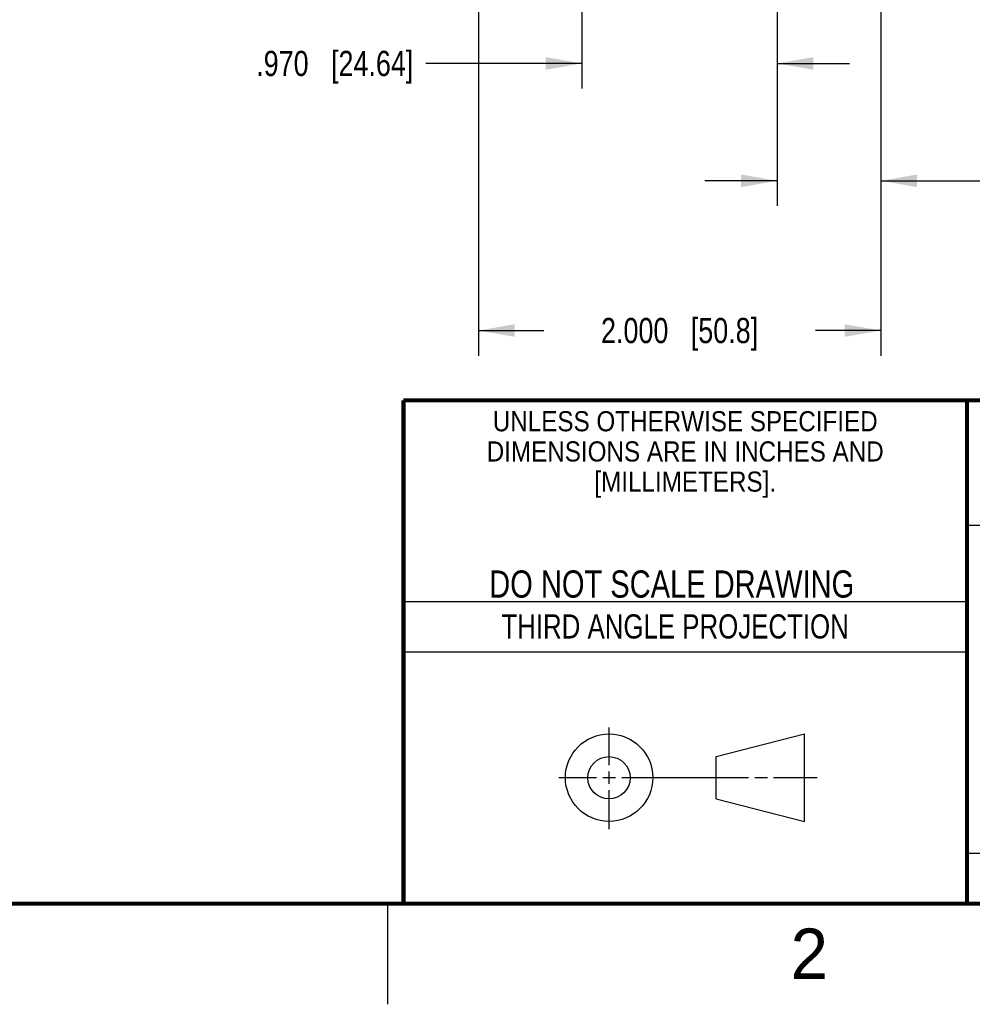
# Model space of a CAD drawing. Header units: inches. Extents: x 0 to 34, y 0 to 22.
# Tile 36 of 45: x 23.7 to 28.4, y 0 to 4.9. Entities that reach past the tile are written whole.
import ezdxf

# ---------------------------------------------------------------- set-up
doc = ezdxf.new("R2010")
doc.units = ezdxf.units.IN
doc.header["$LTSCALE"] = 1.87
doc.header["$MEASUREMENT"] = 0
doc.layers.get('0').update_dxf_attribs({"linetype": 'CONTINUOUS'})
doc.layers.add('DIMENSIONS', color=7, linetype='CONTINUOUS')
doc.styles.get("Standard").update_dxf_attribs({"font": 'txt', "width": 0.8})
doc.styles.add('TEXTSTYLE_2', font='txt')
doc.styles.add('TEXTSTYLE_3', font='txt', dxfattribs={"width": 0.9})
doc.dimstyles.new('DIMSTYLE_1', dxfattribs={"dimtxt": 0.125, "dimasz": 0.18, "dimexe": 0.18, "dimexo": 0.0625, "dimgap": 0.09, "dimtad": 0, "dimtih": 1, "dimtoh": 1, "dimdec": 3, "dimzin": 4, "dimdsep": 46, "dimtxsty": 'STANDARD', "dimblk": '_FILLED', "dimblk1": '_FILLED', "dimblk2": '_FILLED', "dimcen": 0.09, "dimadec": 0, "dimazin": 0, "dimtp": 0.01, "dimtm": 0.01, "dimtfac": 1, "dimtdec": 3, "dimtofl": 0, "dimtmove": 0, "dimatfit": 3, "dimldrblk": '_FILLED', "dimfxl": 1, "dimtolj": 1, "dimtzin": 4, "dimarcsym": 0})

# ---------------------------------------------------------------- blocks, each defined once
blk = doc.blocks.new('_FILLED')
at = {"color": 0, "linetype": 'BYBLOCK'}
blk.add_solid([(0, 0), (-1, 0.174), (-1, -0.174)], dxfattribs=at)
blk = doc.blocks.new('*D15')
at = {"layer": 'DIMENSIONS', "color": 2, "linetype": 'CONTINUOUS'}
for p, q in [((27.9519, 8.0258), (27.9519, 3.9649)), ((27.4369, 7.2758), (27.4369, 3.9649)), ((27.4369, 4.0899), (27.0769, 4.0899)), ((27.9519, 4.0899), (28.4997, 4.0899))]:
    blk.add_line(p, q, dxfattribs=at)
at = {"layer": 'DIMENSIONS', "color": 2, "linetype": 'CONTINUOUS', "xscale": 0.18, "yscale": 0.18, "zscale": 0.18}
blk.add_blockref('_FILLED', (27.4369, 4.0899), dxfattribs=at)
at = {"layer": 'DIMENSIONS', "color": 2, "linetype": 'CONTINUOUS', "xscale": 0.18, "yscale": 0.18, "zscale": 0.18, "rotation": 180}
blk.add_blockref('_FILLED', (27.9519, 4.0899), dxfattribs=at)
at = {"layer": 'DIMENSIONS', "color": 2, "linetype": 'CONTINUOUS', "insert": (28.5622, 4.1524), "char_height": 0.125, "width": 1.225, "attachment_point": 1, "line_spacing_factor": 0.9}
blk.add_mtext('.515{\\Ftxt.shx;\\W1.000000;\\H0.125000; }[13.08]', dxfattribs=at)
blk = doc.blocks.new('*D16')
at = {"layer": 'DIMENSIONS', "color": 2, "linetype": 'CONTINUOUS'}
for p, q in [((25.9519, 8.0258), (25.9519, 3.2213)), ((27.9519, 8.0258), (27.9519, 3.2213)), ((25.9519, 3.3463), (26.2769, 3.3463)), ((27.9519, 3.3463), (27.6269, 3.3463))]:
    blk.add_line(p, q, dxfattribs=at)
at = {"layer": 'DIMENSIONS', "color": 2, "linetype": 'CONTINUOUS', "xscale": 0.18, "yscale": 0.18, "zscale": 0.18, "rotation": 180}
blk.add_blockref('_FILLED', (25.9519, 3.3463), dxfattribs=at)
at = {"layer": 'DIMENSIONS', "color": 2, "linetype": 'CONTINUOUS', "xscale": 0.18, "yscale": 0.18, "zscale": 0.18}
blk.add_blockref('_FILLED', (27.9519, 3.3463), dxfattribs=at)
at = {"layer": 'DIMENSIONS', "color": 2, "linetype": 'CONTINUOUS', "insert": (26.9519, 3.4088), "char_height": 0.125, "width": 1.225, "attachment_point": 2, "line_spacing_factor": 0.9}
blk.add_mtext('2.000{\\Ftxt.shx;\\W1.000000;\\H0.125000; }[50.8]', dxfattribs=at)
blk = doc.blocks.new('*D17')
at = {"layer": 'DIMENSIONS', "color": 2, "linetype": 'CONTINUOUS'}
for p, q in [((26.4669, 7.2758), (26.4669, 4.5479)), ((27.4369, 7.2758), (27.4369, 4.5479)), ((26.4669, 4.6729), (25.6914, 4.6729)), ((27.4369, 4.6729), (27.7969, 4.6729))]:
    blk.add_line(p, q, dxfattribs=at)
at = {"layer": 'DIMENSIONS', "color": 2, "linetype": 'CONTINUOUS', "xscale": 0.18, "yscale": 0.18, "zscale": 0.18}
blk.add_blockref('_FILLED', (26.4669, 4.6729), dxfattribs=at)
at = {"layer": 'DIMENSIONS', "color": 2, "linetype": 'CONTINUOUS', "xscale": 0.18, "yscale": 0.18, "zscale": 0.18, "rotation": 180}
blk.add_blockref('_FILLED', (27.4369, 4.6729), dxfattribs=at)
at = {"layer": 'DIMENSIONS', "color": 2, "linetype": 'CONTINUOUS', "insert": (25.6289, 4.7354), "char_height": 0.125, "width": 1.225, "attachment_point": 3, "line_spacing_factor": 0.9}
blk.add_mtext('.970{\\Ftxt.shx;\\W1.000000;\\H0.125000; }[24.64]', dxfattribs=at)

msp = doc.modelspace()

# ---------------------------------------------------------------- linework, layer by layer
at = {"color": 2, "linetype": 'CONTINUOUS'}
for p, q in [((28.38, 2.38), (28.61, 2.38)), ((25.58, 2), (28.38, 2)), ((25.58, 1.75), (28.38, 1.75)), ((26.6016, 1.1882), (26.6016, 1.375)), ((26.3514, 1.1257), (26.5391, 1.1257)), ((26.5703, 1.1257), (26.6328, 1.1257)), ((26.6016, 1.0944), (26.6016, 1.1569)), ((26.6641, 1.1257), (27.2943, 1.1257)), ((27.3256, 1.1257), (27.3881, 1.1257)), ((27.4193, 1.1257), (27.6351, 1.1257)), ((26.6016, 0.8704), (26.6016, 1.0632)), ((28.38, 0.75), (33.5, 0.75)), ((25.5, 0.5), (25.5, 0))]:
    msp.add_line(p, q, dxfattribs=at)
at = {"color": 7, "linetype": 'CONTINUOUS'}
for p, q in [((27.1331, 1.23), (27.5726, 1.3428)), ((27.5726, 0.9086), (27.5726, 1.3428)), ((27.1331, 1.02), (27.1331, 1.23)), ((27.1331, 1.02), (27.5726, 0.9086))]:
    msp.add_line(p, q, dxfattribs=at)
at = {"color": 7, "linetype": 'CONTINUOUS', "const_width": 0.02}
for points in [[(25.58, 3), (33.5, 3)], [(25.58, 3), (25.58, 0.5)], [(28.38, 3), (28.38, 0.5)], [(0.5, 0.5), (33.5, 0.5)]]:
    msp.add_lwpolyline(points, dxfattribs=at)
at = {"color": 7, "linetype": 'CONTINUOUS'}
for centre, radius in [((26.6016, 1.1257), 0.2171), ((26.601, 1.125), 0.105)]:
    msp.add_circle(centre, radius, dxfattribs=at)

# ---------------------------------------------------------------- texts
at = {"color": 2, "linetype": 'CONTINUOUS', "line_spacing_factor": 0.9}
for s, insert, char_height, width, attachment_point, style in [('UNLESS OTHERWISE SPECIFIED', (26.9799, 2.9459), 0.1, 2.34, 2, 'TEXTSTYLE_3'), ('DIMENSIONS ARE IN INCHES AND', (26.9799, 2.7959), 0.1, 2.52, 2, 'TEXTSTYLE_3'), ('[MILLIMETERS].', (26.9799, 2.6459), 0.1, 1.26, 2, 'TEXTSTYLE_3'), ('2', (27.5035, 0.3763), 0.25, 0.25, 1, 'TEXTSTYLE_2')]:
    msp.add_mtext(s, dxfattribs=dict(at, insert=insert, char_height=char_height, width=width, attachment_point=attachment_point, style=style))
at = {"color": 7, "linetype": 'CONTINUOUS', "insert": (26.9127, 2.1549), "char_height": 0.135, "width": 2.16, "attachment_point": 2, "line_spacing_factor": 0.9}
msp.add_mtext('DO NOT SCALE DRAWING', dxfattribs=at)
at = {"color": 2, "linetype": 'CONTINUOUS', "insert": (26.9296, 1.9368), "char_height": 0.12, "width": 2.112, "attachment_point": 2, "line_spacing_factor": 0.9}
msp.add_mtext('THIRD ANGLE PROJECTION', dxfattribs=at)

# ---------------------------------------------------------------- dimensions: what is measured, and where the dimension line sits
at = {"layer": 'DIMENSIONS', "color": 2, "linetype": 'CONTINUOUS'}
for base, p2, picture, middle in [((25.9519, 3.3463), (25.9519, 8.0258), '*D16', (26.8019, 3.3463)), ((27.4369, 4.0899), (27.4369, 7.2758), '*D15', (29.1747, 4.0899))]:
    dim = msp.add_linear_dim(base=base, p1=(27.9519, 8.0258), p2=p2, angle=180, dimstyle='DIMSTYLE_1', dxfattribs=at)
    dim.commit()
    dim.dimension.update_dxf_attribs({"geometry": picture, "text_midpoint": middle, "dimtype": 160})
dim = msp.add_linear_dim(base=(27.4369, 4.6729), p1=(26.4669, 7.2758), p2=(27.4369, 7.2758), dimstyle='DIMSTYLE_1', dxfattribs=at)
dim.commit()
dim.dimension.update_dxf_attribs({"geometry": '*D17', "text_midpoint": (24.7664, 4.6729), "dimtype": 160})

doc.saveas('drawing.dxf')
